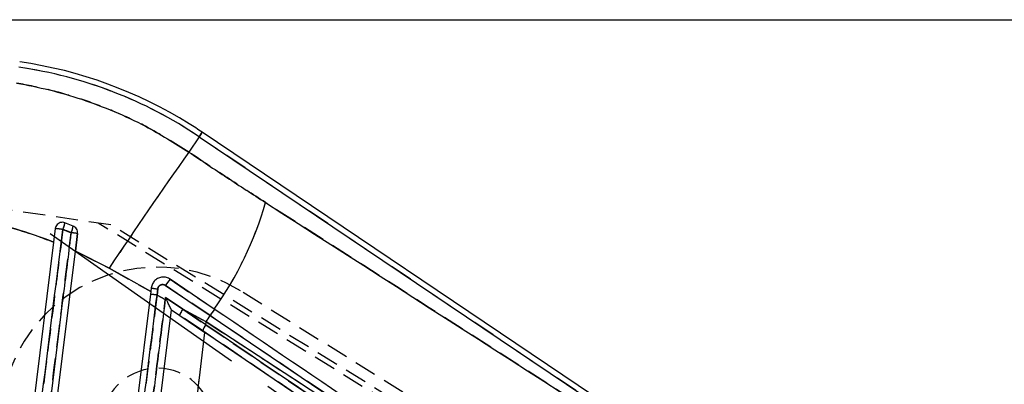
# Model space of a CAD drawing. Extents: x 17 to 198, y 4 to 144.
# Tile 20 of 25: x 51 to 79, y 134 to 144. Entities that reach past the tile are written whole.
import ezdxf

# ---------------------------------------------------------------- set-up
doc = ezdxf.new("R2010")
doc.units = 0
doc.header["$LTSCALE"] = 0.5
doc.linetypes.add('CENTERX2', pattern=[20.32, 12.7, -2.54, 2.54, -2.54])
doc.linetypes.add('HIDDEN', pattern=[1.905, 1.27, -0.635])
doc.layers.get('0').update_dxf_attribs({"linetype": 'CONTINUOUS'})
doc.styles.add('SLDTEXTSTYLE0', font='TXT', dxfattribs={"width": 0.75})
doc.dimstyles.new('SLDDIMSTYLE3', dxfattribs={"dimtxt": 1.75, "dimasz": 1.651, "dimexe": 0, "dimexo": 0.0625, "dimgap": 0.4375, "dimtad": 1, "dimdec": 1, "dimrnd": 1e-09, "dimzin": 12, "dimtxsty": 'SLDTEXTSTYLE0', "dimsah": 1, "dimcen": 0.09, "dimazin": 3, "dimtfac": 1, "dimtdec": 1, "dimtofl": 0, "dimtmove": 0, "dimatfit": 3, "dimtolj": 1, "dimtzin": 12})

# ---------------------------------------------------------------- blocks, each defined once
blk = doc.blocks.new('_D_6')
at = {"color": 218, "linetype": 'CONTINUOUS'}
for p, q in [((42.526, 143.992), (110.188, 143.992)), ((109.688, 92.715), (109.688, 143.992)), ((101.342, 92.715), (110.188, 92.715))]:
    blk.add_line(p, q, dxfattribs=at)
for points in [[(109.688, 143.992), (109.434, 142.341), (109.942, 142.341)], [(109.688, 92.715), (109.942, 94.366), (109.434, 94.366)]]:
    blk.add_solid(points, dxfattribs=at)
at = {"color": 218, "linetype": 'CONTINUOUS', "insert": (107.432, 119.944, 0.118), "char_height": 1.75, "attachment_point": 1, "rotation": 90, "style": 'SLDTEXTSTYLE0'}
blk.add_mtext('51,3', dxfattribs=at)

msp = doc.modelspace()

# ---------------------------------------------------------------- linework, layer by layer
at = {"color": 7, "linetype": 'CONTINUOUS'}
for p, q in [((55.8555, 140.6391), (55.5599, 140.1997)), ((55.8555, 140.6391), (75.5104, 127.4176)), ((75.6938, 127.4825), (55.9426, 140.7687)), ((52.2417, 138.0789), (52.0037, 138.172)), ((51.7283, 138.008), (51.6802, 137.6212)), ((51.9472, 137.9814), (52.1828, 137.8887)), ((52.3062, 137.3575), (52.3693, 137.8648)), ((51.6802, 137.6212), (50.8974, 131.3282)), ((51.529, 131.1095), (52.3062, 137.3575)), ((53.271, 136.8688), (52.3062, 137.3575)), ((54.4682, 136.2011), (53.271, 136.8688)), ((56.2862, 135.7021), (55.027, 136.5546)), ((54.4682, 136.2011), (53.7263, 130.2363)), ((54.4814, 136.3072), (54.4682, 136.2011)), ((54.6483, 136.1018), (54.6673, 136.2777)), ((54.8913, 136.3744), (56.1682, 135.5114)), ((54.8818, 135.9736), (54.6483, 136.1018)), ((54.8885, 136.0354), (54.8818, 135.9736)), ((55.3904, 135.6961), (54.8885, 136.0354)), ((54.3749, 130.1362), (55.0645, 135.6808)), ((55.0645, 135.6808), (56.0215, 135.0329)), ((56.0472, 135.2476), (55.3904, 135.6961)), ((56.0578, 135.3356), (55.3904, 135.6961)), ((56.0472, 135.2476), (56.0578, 135.3356)), ((66.5799, 128.4786), (56.0578, 135.3356)), ((71.2612, 124.7115), (56.0215, 135.0329))]:
    msp.add_line(p, q, dxfattribs=at)
at = {"color": 7, "linetype": 'HIDDEN'}
for p, q in [((55.8555, 140.6391), (55.5599, 140.1997)), ((55.8555, 140.6391), (75.5104, 127.4176)), ((53.3225, 138.1125), (46.0256, 139.1757)), ((75.932, 123.9775), (52.9552, 138.166)), ((76.0143, 124.1096), (53.3225, 138.1125)), ((52.3693, 137.8648), (52.3065, 137.3606)), ((52.3062, 137.3575), (53.271, 136.8688)), ((53.271, 136.8688), (54.4682, 136.2011)), ((55.027, 136.5546), (56.3141, 135.6832)), ((54.6673, 136.2777), (54.6483, 136.1018)), ((56.1682, 135.5114), (54.8911, 136.3745)), ((76.2492, 124.2525), (57.0392, 136.2226)), ((54.6483, 136.1018), (54.8818, 135.9736)), ((54.8885, 136.0354), (55.3904, 135.6961)), ((55.3904, 135.6961), (56.0578, 135.3356)), ((55.3904, 135.6961), (56.0472, 135.2476)), ((55.9601, 135.0745), (55.2962, 135.524)), ((56.0472, 135.2476), (56.0578, 135.3356)), ((56.0472, 135.2476), (71.5141, 124.7816))]:
    msp.add_line(p, q, dxfattribs=at)
at = {"color": 218, "linetype": 'CENTERX2'}
msp.add_line((51.5837, 137.8645), (75.3663, 121.2012), dxfattribs=at)
at = {"color": 8, "linetype": 'CONTINUOUS', "flags": 128}
msp.add_lwpolyline([(55.9426, 140.7687), (55.9372, 140.7605), (55.9208, 140.7362), (55.8936, 140.6957), (55.8555, 140.6391)], dxfattribs=at)
at = {"color": 7, "linetype": 'HIDDEN', "flags": 128}
for points in [[(55.8555, 140.6391), (55.8936, 140.6957), (55.9208, 140.7362), (55.9372, 140.7605), (55.9426, 140.7687)], [(66.5799, 128.4786), (59.9011, 132.9903), (56.1682, 135.5114)]]:
    msp.add_lwpolyline(points, dxfattribs=at)
at = {"color": 7, "linetype": 'CONTINUOUS', "flags": 128}
msp.add_lwpolyline([(56.1682, 135.5114), (62.8472, 131.0003), (64.7883, 129.689), (66.5799, 128.4786)], dxfattribs=at)
at = {"color": 7, "linetype": 'CONTINUOUS'}
for centre, radius, start, end in [((48.9111, 130.3156), 12.4418, 56.07214, 81.79545), ((48.9111, 130.3156), 12.598, 58.07214, 81.79545), ((48.9111, 130.3156), 12.598, 56.07214, 58.07214), ((176.8359, 54.4114), 148.5513, 144.725141, 146.283979), ((48.2956, 141.4337), 9.8336, 324.34844, 344.18408), ((51.3996, 138.2475), 0.6088, 334.08682, 352.87574), ((49.7778, 121.0111), 17.1084, 82.71517, 83.45352), ((51.5419, 138.1916), 0.7089, 334.70508, 350.852), ((50.637, 125.1036), 12.8782, 82.26962, 83.10604), ((55.7823, 135.8441), 1.0369, 136.74792, 149.23828), ((53.7359, 129.1372), 7.0241, 82.53612, 84.09434), ((54.8156, 137.8128), 1.5423, 257.48452, 264.48305), ((51.7294, 110.5142), 25.6539, 82.85568, 82.94149), ((55.8145, 135.3519), 0.5462, 140.94686, 161.64046), ((56.6108, 135.2834), 0.4979, 126.57557, 152.74765), ((28.6281, 152.6838), 32.4553, 327.68834, 328.05474), ((56.3556, 134.9839), 0.4057, 139.45783, 167.0954)]:
    msp.add_arc(centre, radius, start, end, dxfattribs=at)
at = {"color": 7, "linetype": 'HIDDEN'}
for centre, radius, start, end in [((48.9111, 130.3156), 12.4418, 56.07214, 81.79545), ((176.8359, 54.4114), 148.5513, 144.725141, 146.283979), ((48.2956, 141.4337), 9.8336, 324.34844, 344.18408), ((51.3996, 138.2475), 0.6088, 334.08682, 352.87574), ((49.7778, 121.0111), 17.1084, 82.71517, 83.45352), ((51.5419, 138.1916), 0.7089, 334.70508, 350.852), ((50.637, 125.1036), 12.8782, 82.26962, 83.10604), ((54.6594, 132.4033), 4.5, 58.07214, 238.07214), ((55.7832, 135.8425), 1.0387, 136.71727, 149.18663), ((53.7359, 129.1372), 7.0241, 82.53612, 84.09434), ((54.8043, 137.7418), 1.4705, 257.31357, 264.65401), ((55.8145, 135.3519), 0.5462, 140.94686, 161.64046), ((56.6108, 135.2834), 0.4979, 126.57557, 152.74765), ((28.6281, 152.6838), 32.4553, 327.68834, 328.05474), ((56.3556, 134.9839), 0.4057, 139.45783, 167.0954), ((54.6594, 132.4033), 1.6, 31.84183, 3.07214)]:
    msp.add_arc(centre, radius, start, end, dxfattribs=at)
at = {"color": 7, "linetype": 'CONTINUOUS'}
for points, knots in [([(50.6214, 142.1777), (50.9355, 142.1166), (51.5638, 141.9944), (52.4984, 141.7189), (53.4194, 141.3717), (54.4603, 140.8901), (55.1508, 140.4566), (55.5599, 140.1997)], [0, 0, 0, 0, 0.18028872, 0.36057421, 0.54572362, 0.73087178, 1, 1, 1, 1]), ([(55.5599, 140.1997), (55.9241, 139.9553), (56.6543, 139.4654), (57.3888, 138.9912), (57.757, 138.7536)], [0, 0, 0, 0, 0.4988476, 1, 1, 1, 1]), ([(57.757, 138.7536), (62.7688, 135.5397), (68.6656, 131.7583), (74.5624, 127.9723), (75.4473, 127.4041)], [0, 0, 0, 0, 0.8499379, 1, 1, 1, 1]), ([(51.6802, 137.6212), (51.315, 137.7543), (50.5807, 138.0218), (49.8281, 138.1899), (49.4497, 138.2744)], [0, 0, 0, 0, 0.4972714, 1, 1, 1, 1]), ([(52.0037, 138.172), (51.9818, 138.1782), (51.938, 138.1906), (51.869, 138.1804), (51.8074, 138.1498), (51.7595, 138.1002), (51.7353, 138.0495), (51.7299, 138.0176), (51.7283, 138.008)], [0, 0, 0, 0, 0.184052, 0.3681246, 0.5517808, 0.7358579, 0.9208686, 1, 1, 1, 1]), ([(51.0666, 130.9159), (51.0834, 131.0502), (51.1671, 131.7217), (51.4606, 134.0768), (51.7373, 136.2977), (51.9472, 137.9814)], [0, 0, 0, 0, 0.0570206, 0.2851024, 1, 1, 1, 1]), ([(52.1828, 137.8887), (52.166, 137.7544), (52.0824, 137.083), (51.7891, 134.7294), (51.5125, 132.5102), (51.3029, 130.8281)], [0, 0, 0, 0, 0.0570603, 0.2853009, 1, 1, 1, 1]), ([(52.3693, 137.8648), (52.3698, 137.8879), (52.371, 137.9341), (52.3433, 137.9988), (52.2993, 138.0503), (52.2601, 138.0698), (52.2417, 138.0789)], [0, 0, 0, 0, 0.2571906, 0.5143421, 0.7719801, 1, 1, 1, 1]), ([(55.027, 136.5546), (54.9922, 136.5735), (54.9227, 136.6113), (54.8023, 136.6203), (54.6859, 136.5917), (54.5855, 136.5249), (54.5091, 136.4273), (54.4907, 136.3476), (54.4814, 136.3072)], [0, 0, 0, 0, 0.164385, 0.3287055, 0.4946161, 0.661764, 0.8281387, 1, 1, 1, 1]), ([(54.6673, 136.2777), (54.6709, 136.2941), (54.6778, 136.3264), (54.7088, 136.3658), (54.7498, 136.3922), (54.7978, 136.403), (54.8477, 136.3984), (54.8767, 136.3825), (54.8913, 136.3744)], [0, 0, 0, 0, 0.1706154, 0.3338984, 0.4983105, 0.6640305, 0.8310693, 1, 1, 1, 1]), ([(53.9074, 130.1563), (53.9241, 130.2905), (54.0078, 130.962), (54.2548, 132.9439), (54.485, 134.7914), (54.6483, 136.1018)], [0, 0, 0, 0, 0.06776, 0.3388002, 1, 1, 1, 1]), ([(54.8818, 135.9736), (54.7556, 134.9608), (54.5095, 132.9862), (54.263, 131.0083), (54.1427, 130.043), (54.1423, 130.0396)], [0, 0, 0, 0, 0.51202214, 0.99826574, 1, 1, 1, 1]), ([(54.9199, 135.9689), (54.9098, 135.9901), (54.8993, 136.0123), (54.8889, 136.0345), (54.8885, 136.0354)], [0, 0, 0, 0, 0.9588185, 1, 1, 1, 1]), ([(55.0634, 135.6816), (55.0615, 135.6838), (55.0572, 135.6888), (55.0401, 135.7195), (55.0066, 135.7855), (54.9688, 135.8648), (54.9371, 135.9325), (54.9248, 135.9586), (54.9199, 135.9689)], [0, 0, 0, 0, 0.099608, 0.2248872, 0.4218258, 0.7793133, 0.9126135, 1, 1, 1, 1]), ([(71.9343, 125.1041), (69.7096, 126.6112), (64.4939, 130.1446), (59.2776, 133.6766), (56.2862, 135.7021)], [0, 0, 0, 0, 0.4265382, 1, 1, 1, 1]), ([(55.591, 131.4221), (55.6824, 132.192), (55.8253, 133.3957), (55.9695, 134.5992), (56.0215, 135.0329)], [0, 0, 0, 0, 0.6395912, 1, 1, 1, 1]), ([(71.5141, 124.7816), (71.0843, 125.0724), (65.9282, 128.5614), (60.7729, 132.0499), (56.0472, 135.2476)], [0, 0, 0, 0, 0.08335834, 1, 1, 1, 1])]:
    msp.add_open_spline(points, degree=3, knots=knots, dxfattribs=at)
at = {"color": 7, "linetype": 'HIDDEN'}
for points, knots in [([(55.5599, 140.1997), (55.1508, 140.4566), (54.4678, 140.8855), (53.4434, 141.3609), (52.5315, 141.7078), (51.5892, 141.9888), (50.944, 142.1147), (50.6214, 142.1777)], [0, 0, 0, 0, 0.2691282, 0.4494023, 0.6296767, 0.8148368, 1, 1, 1, 1]), ([(57.757, 138.7536), (57.3905, 138.9901), (56.656, 139.4642), (55.9258, 139.9542), (55.5599, 140.1997)], [0, 0, 0, 0, 0.4988339, 1, 1, 1, 1]), ([(75.4473, 127.4041), (74.5624, 127.9723), (68.6656, 131.7583), (62.7688, 135.5397), (57.757, 138.7536)], [0, 0, 0, 0, 0.1500621, 1, 1, 1, 1]), ([(49.4497, 138.2744), (49.824, 138.1909), (50.5766, 138.023), (51.311, 137.7556), (51.6802, 137.6212)], [0, 0, 0, 0, 0.49732096, 1, 1, 1, 1]), ([(51.9472, 137.9814), (51.9304, 137.8472), (51.8468, 137.1757), (51.5533, 134.8205), (51.2765, 132.5996), (51.0666, 130.9159)], [0, 0, 0, 0, 0.05702061, 0.2851027, 1, 1, 1, 1]), ([(51.3029, 130.8281), (51.4475, 131.9884), (51.7408, 134.3419), (52.0341, 136.6954), (52.1828, 137.8887)], [0, 0, 0, 0, 0.4929881, 1, 1, 1, 1]), ([(52.1828, 137.8887), (52.1228, 137.9123), (52.0442, 137.9432), (51.9657, 137.9741), (51.9472, 137.9814)], [0, 0, 0, 0, 0.7633736, 1, 1, 1, 1]), ([(54.8911, 136.3745), (54.8759, 136.3828), (54.8461, 136.399), (54.7953, 136.4029), (54.7474, 136.3912), (54.707, 136.364), (54.6773, 136.3249), (54.6706, 136.2934), (54.6673, 136.2777)], [0, 0, 0, 0, 0.1757145, 0.3443521, 0.5106209, 0.6741136, 0.8368101, 1, 1, 1, 1]), ([(54.6483, 136.1018), (54.6316, 135.9676), (54.5479, 135.2961), (54.3009, 133.3142), (54.0707, 131.4667), (53.9074, 130.1563)], [0, 0, 0, 0, 0.0677601, 0.3388006, 1, 1, 1, 1]), ([(54.1423, 130.0396), (54.1427, 130.043), (54.263, 131.0083), (54.5095, 132.9862), (54.7556, 134.9608), (54.8818, 135.9736)], [0, 0, 0, 0, 0.0017343, 0.4879779, 1, 1, 1, 1]), ([(56.0578, 135.3356), (58.3097, 133.8716), (61.8193, 131.59), (65.324, 129.2995), (66.5799, 128.4786)], [0, 0, 0, 0, 0.6416467, 1, 1, 1, 1]), ([(55.6249, 131.7078), (55.705, 132.3825), (55.8367, 133.4909), (55.9695, 134.5992), (56.0215, 135.0329)], [0, 0, 0, 0, 0.6086259, 1, 1, 1, 1]), ([(71.2612, 124.7115), (70.8853, 124.9662), (65.785, 128.4216), (60.6846, 131.8753), (55.9601, 135.0745)], [0, 0, 0, 0, 0.0737026, 1, 1, 1, 1])]:
    msp.add_open_spline(points, degree=3, knots=knots, dxfattribs=at)

# ---------------------------------------------------------------- dimensions: what is measured, and where the dimension line sits
at = {"color": 218, "linetype": 'CONTINUOUS'}
dim = msp.add_linear_dim(base=(109.6876, 143.9917), p1=(100.8422, 92.7152), p2=(42.0256, 143.9917), angle=90, dimstyle='SLDDIMSTYLE3', dxfattribs=at)
dim.commit()
dim.dimension.update_dxf_attribs({"geometry": '_D_6', "text_midpoint": (109.6876, 122.9173), "dimtype": 160})

doc.saveas('drawing.dxf')
